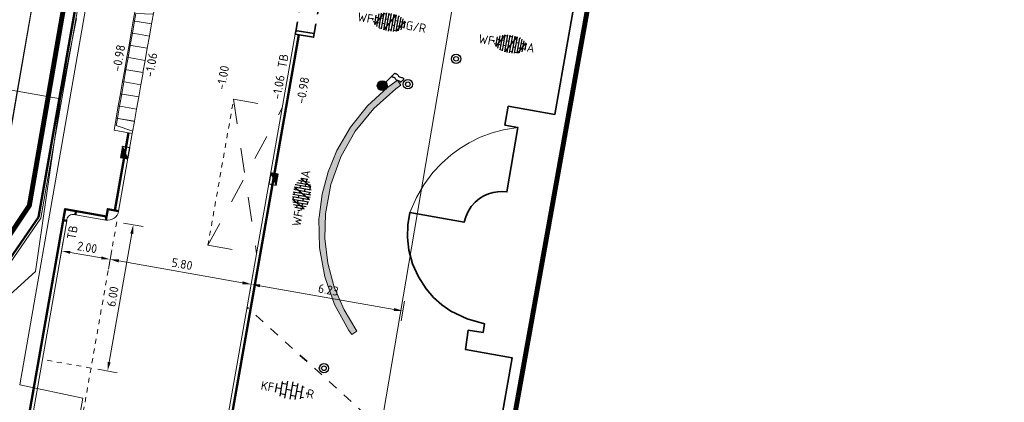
# Model space of a CAD drawing. Header units: metres. Extents: x 2514 to 227642, y 1683 to 852646.
# Tile 10 of 256: x 113513 to 113552, y 426303 to 426318. Entities that reach past the tile are written whole.
import ezdxf
from ezdxf.enums import TextEntityAlignment as Align
from ezdxf.lldxf.tags import DXFTag

# ---------------------------------------------------------------- set-up
doc = ezdxf.new("R2010")
doc.units = ezdxf.units.M
for name, pattern in [('VW-1-1_STREEP', [2, 1, -1]), ('XX-CENTER', [8, 5, -1, 1, -1]), ('ZZ-HIDDEN-SO', [4, 2, -2])]:
    doc.linetypes.add(name, pattern=pattern)
doc.layers.get('Defpoints').update_dxf_attribs({"color": 244, "lineweight": 35})
for name, color, linetype, lineweight in [('B-WE-GR-BEPLANTING_CULTUUR_HEESTERS-GV', 252, 'Continuous', 18), ('B-WE-IE-TERREINAFSCHEIDING_KUNSTMATIG_HEKWERK-G', 252, 'IE-TERREINAFSCHEIDING-KUNSTMATIG', 18), ('B-WE-IE-TERREINAFSCHEIDING_KUNSTMATIG_MUUR-GV', 252, 'Continuous', 18), ('B-WE-IE-TERREINAFSCHEIDING_KUNSTMATIG_MUUR-V', 252, 'Continuous', 18), ('B-WE-KG-GRENS_PERCEEL-GV', 252, 'KG-PERCEEL', 18), ('B-WE-OG-BEBOUWING-GV', 4, 'Continuous', 35), ('B-WE-OG-BEBOUWING_LUIFEL-GV', 252, 'Continuous', 18), ('B-WE-OG-BEBOUWING_STRAATNAAM-T1000', 2, 'Continuous', 35), ('B-WE-VH-VERHARDING_OPEN-GV', 252, 'Continuous', 18), ('N-WE-IE-MEUBILAIR_WEGMEUBILAIR_PAAL-S', 1, 'Continuous', 25), ('N-WE-IE-MEUBILAIR_WEGMEUBILAIR_VLAGGENMAST-S', 7, 'Continuous', 25), ('N-WE-KG-WERKGRENS-G', 7, 'XX-CENTER', 35), ('N-WE-RI-HWA_KOLK-S', 150, 'Continuous', 25), ('N-WE-VH-KANTOPSLUITING-T18', 1, 'Continuous', 18), ('N-WE-VH-KANTOPSLUITING_ACHTERKANTBAND-G', 1, 'Continuous', 50), ('N-WE-VH-KANTOPSLUITING_ELEMENT_INRIT-S', 2, 'Continuous', 9), ('N-WE-VH-KANTOPSLUITING_INRITBAND-G', 2, 'Continuous', 35), ('N-WE-VH-KANTOPSLUITING_OPSLUITBAND_100X200-G', 1, 'Continuous', 18), ('N-WE-VH-KANTOPSLUITING_TROTTOIRBAND_130 150-G', 2, 'Continuous', 13), ('N-WE-VH-M', 7, 'Continuous', 18), ('N-WE-VH-MATERIAALGRENS-G', 7, 'ZZ-HIDDEN-SO', 35), ('N-WE-VH-NAP-T18', 1, 'Continuous', 18), ('N-WE-VH-VERHARDING_BETONSTRAATSTEEN-S', 1, 'Continuous', 25), ('N-WE-VW-MARKERING_LANGS_STREEP_11_010-G', 7, 'VW-1-1_STREEP', 13)]:
    doc.layers.add(name, color=color, linetype=linetype, lineweight=lineweight)
doc.styles.add('ISO', font='NLCS-ISO.ttf')
doc.styles.add('NLCS-ISO', font='NLCS-ISO.ttf', dxfattribs={"height": 1.8})
doc.styles.add('NLCS-ISO-M200-T18', font='NLCS-ISO.ttf', dxfattribs={"height": 0.36})
doc.styles.add('NLCS-ISO-M200-T35', font='NLCS-ISO.ttf', dxfattribs={"height": 0.7})
doc.styles.get("Standard").update_dxf_attribs({"font": 'romans'})
doc.linetypes.add('IE-TERREINAFSCHEIDING-KUNSTMATIG', pattern='A,4,[82,NLCS.SHX,S=0.75,R=90,X=0,Y=0],4,-2', length=10)
tags = doc.linetypes.add('KG-PERCEEL', pattern='A,5.5,-2,["P",Standard,S=1.8,R=0,X=-0.5,Y=-0.9],-2,5.5,-2,[5,NLCS.SHX,S=0.75,R=0,X=0,Y=0],-2', length=19).pattern_tags.tags
tags[6] = DXFTag(74, 10)
doc.dimstyles.new('NLCS-M200-T18-PIJL_L2_H1', dxfattribs={"dimscale": 0.2, "dimtxt": 2.5, "dimasz": 1.8, "dimexe": 2, "dimexo": 2, "dimgap": 0.7, "dimtad": 1, "dimzin": 0, "dimdsep": 46, "dimtxsty": 'NLCS-ISO-M200-T18', "dimcen": 0, "dimdle": 2, "dimclrd": 256, "dimclre": 256, "dimclrt": 1, "dimadec": 1, "dimazin": 0, "dimtfac": 1, "dimtdec": 3, "dimtofl": 0, "dimtmove": 0, "dimatfit": 3, "dimfxl": 2, "dimfxlon": 1, "dimtfillclr": 256, "dimtolj": 1, "dimtzin": 0, "dimlwd": -1, "dimlwe": -1, "dimarcsym": 0})

# ---------------------------------------------------------------- blocks, each defined once
blk = doc.blocks.new('*D328')
at = {"layer": 'Defpoints', "color": 0, "transparency": 16777216}
for p in [(113516.515, 426310.222), (113522.227, 426309.216), (113521.96, 426307.702)]:
    blk.add_point(p, dxfattribs=at)
at = {"layer": 'N-WE-VH-M', "transparency": 16777216}
for p, q in [((113516.317, 426309.101), (113516.179, 426308.313)), ((113516.603, 426308.645), (113521.606, 426307.764)), ((113522.029, 426308.096), (113521.891, 426307.308))]:
    blk.add_line(p, q, dxfattribs=at)
for points in [[(113516.613, 426308.704), (113516.592, 426308.586), (113516.248, 426308.707)], [(113521.616, 426307.823), (113521.595, 426307.705), (113521.96, 426307.702)]]:
    blk.add_solid(points, dxfattribs=at)
at = {"layer": 'N-WE-VH-M', "color": 1, "transparency": 16777216, "insert": (113519.16, 426308.52), "char_height": 0.36, "attachment_point": 5, "rotation": 350.0136, "style": 'NLCS-ISO-M200-T18'}
blk.add_mtext('\\A1;5.80', dxfattribs=at)
blk = doc.blocks.new('*D329')
at = {"layer": 'Defpoints', "color": 0, "transparency": 16777216}
for p in [(113522.227, 426309.216), (113528.363, 426308.144), (113528.095, 426306.621)]:
    blk.add_point(p, dxfattribs=at)
at = {"layer": 'N-WE-VH-M', "transparency": 16777216}
for p, q in [((113522.029, 426308.096), (113521.891, 426307.308)), ((113522.315, 426307.639), (113527.741, 426306.684)), ((113528.165, 426307.015), (113528.026, 426306.227))]:
    blk.add_line(p, q, dxfattribs=at)
for points in [[(113522.325, 426307.698), (113522.304, 426307.58), (113521.96, 426307.702)], [(113527.751, 426306.743), (113527.73, 426306.625), (113528.095, 426306.621)]]:
    blk.add_solid(points, dxfattribs=at)
at = {"layer": 'N-WE-VH-M', "color": 1, "transparency": 16777216, "insert": (113525.083, 426307.477), "char_height": 0.36, "attachment_point": 5, "rotation": 350.0136, "style": 'NLCS-ISO-M200-T18'}
blk.add_mtext('\\A1;6.23', dxfattribs=at)
blk = doc.blocks.new('*D325')
at = {"layer": 'Defpoints', "color": 0, "transparency": 16777216}
for p in [(113514.545, 426310.568), (113516.515, 426310.222), (113516.248, 426308.707)]:
    blk.add_point(p, dxfattribs=at)
at = {"layer": 'N-WE-VH-M', "transparency": 16777216}
for p, q in [((113514.348, 426309.448), (113514.209, 426308.66)), ((113514.633, 426308.992), (113515.893, 426308.77)), ((113516.317, 426309.101), (113516.179, 426308.313))]:
    blk.add_line(p, q, dxfattribs=at)
for points in [[(113514.643, 426309.051), (113514.622, 426308.933), (113514.278, 426309.054)], [(113515.904, 426308.829), (113515.883, 426308.711), (113516.248, 426308.707)]]:
    blk.add_solid(points, dxfattribs=at)
at = {"layer": 'N-WE-VH-M', "color": 1, "transparency": 16777216, "insert": (113515.319, 426309.196), "char_height": 0.36, "attachment_point": 5, "rotation": 350.0136, "style": 'NLCS-ISO-M200-T18'}
blk.add_mtext('\\A1;2.00', dxfattribs=at)
blk = doc.blocks.new('*D326')
at = {"layer": 'Defpoints', "color": 0, "transparency": 16777216}
for p in [(113515.333, 426310.43), (113514.292, 426304.521), (113516.145, 426304.194)]:
    blk.add_point(p, dxfattribs=at)
at = {"layer": 'N-WE-VH-M', "transparency": 16777216}
for p, q in [((113516.791, 426310.173), (113517.579, 426310.034)), ((113517.123, 426309.749), (113516.207, 426304.549)), ((113515.751, 426304.264), (113516.539, 426304.125))]:
    blk.add_line(p, q, dxfattribs=at)
for points in [[(113517.064, 426309.759), (113517.182, 426309.739), (113517.185, 426310.104)], [(113516.148, 426304.559), (113516.266, 426304.539), (113516.145, 426304.194)]]:
    blk.add_solid(points, dxfattribs=at)
at = {"layer": 'N-WE-VH-M', "color": 1, "transparency": 16777216, "insert": (113516.35, 426307.204), "char_height": 0.36, "attachment_point": 5, "rotation": 80.0136, "style": 'NLCS-ISO-M200-T18'}
blk.add_mtext('\\A1;6.00', dxfattribs=at)
blk = doc.blocks.new('*D327')
at = {"layer": 'Defpoints', "color": 0, "transparency": 16777216}
for p in [(113521.396, 426337.942), (113519.037, 426336.082), (113514.365, 426309.548)]:
    blk.add_point(p, dxfattribs=at)
at = {"layer": 'N-WE-VH-M', "transparency": 16777216}
for p, q in [((113518.968, 426335.688), (113519.107, 426336.476)), ((113520.653, 426335.798), (113519.392, 426336.02)), ((113521.076, 426336.129), (113520.938, 426335.341))]:
    blk.add_line(p, q, dxfattribs=at)
for points in [[(113519.402, 426336.079), (113519.382, 426335.961), (113519.037, 426336.082)], [(113520.663, 426335.857), (113520.642, 426335.739), (113521.007, 426335.735)]]:
    blk.add_solid(points, dxfattribs=at)
at = {"layer": 'N-WE-VH-M', "color": 1, "transparency": 16777216, "insert": (113520.078, 426336.224), "char_height": 0.36, "attachment_point": 5, "rotation": 350.0136, "style": 'NLCS-ISO-M200-T18'}
blk.add_mtext('\\A1;2.00', dxfattribs=at)
blk = doc.blocks.new('N-SVH-INRITELEMENT_130 150_180X750X500_LINKS')
for p, q in [((0, 0), (0, 0.75)), ((0, 0.75), (0.5, 0.75)), ((0.095, 0), (0.2, 0.7)), ((0.2, 0.7), (0.5, 0.7)), ((0.5, 0), (0.5, 0.75)), ((0, 0), (0.5, 0))]:
    blk.add_line(p, q)
blk = doc.blocks.new('N-SVH-INRITELEMENT_130 150_180X750X500_MIDDEN')
for p, q in [((0, 0), (0, 0.75)), ((0.5, 0.75), (0, 0.75)), ((0.5, 0.7), (0, 0.7)), ((0.5, 0), (0.5, 0.75)), ((0.5, 0), (0, 0))]:
    blk.add_line(p, q)
blk = doc.blocks.new('N-SVH-INRITELEMENT_130 150_180X750X500_RECHTS')
for p, q in [((0, 0), (0, 0.75)), ((0.5, 0.75), (0, 0.75)), ((0.3, 0.7), (0, 0.7)), ((0.405, 0), (0.3, 0.7)), ((0.5, 0), (0.5, 0.75)), ((0.5, 0), (0, 0))]:
    blk.add_line(p, q)
blk = doc.blocks.new('N-SRI-KOLK_TROTTOIR-SO')
blk.add_hatch(color=256).paths.add_polyline_path([(1.125, 1.5), (-1.125, 1.5), (-1.125, 0)])
blk.add_line((-1.125, 0), (1.125, 1.5))
at = {"flags": 128}
blk.add_lwpolyline([(-1.125, 0), (1.125, 0), (1.125, 1.5), (-1.125, 1.5)], close=True, dxfattribs=at)
blk = doc.blocks.new('SVH-BSS_KEIFORMAAT_HALFST_KL-SO')
for p, q in [((-3.15, -1), (-3.15, 0.83)), ((-3.15, 0), (-2.1, 0)), ((-2.1, -1.59), (-2.1, 1.42)), ((-2.1, 1.05), (-1.05, 1.05)), ((-1.05, -1.83), (-1.05, 1.66)), ((-1.05, 0), (0, 0)), ((0, -1.88), (0, 1.71)), ((0, 1.05), (1.05, 1.05)), ((1.05, -1.75), (1.05, 1.58)), ((1.05, 0), (2.1, 0)), ((2.1, -1.4), (2.1, 1.22)), ((2.1, 1.05), (2.41, 1.05)), ((3.15, -0.26), (3.15, 0.09)), ((3.15, 0), (3.16, 0)), ((-2.1, -1.05), (-1.05, -1.05)), ((0, -1.05), (1.05, -1.05)), ((2.1, -1.05), (2.64, -1.05))]:
    blk.add_line(p, q)
at = {"style": 'NLCS-ISO'}
blk.add_attdef('FORMAAT', text='', height=1.8, dxfattribs=at).set_placement((-3.62, -0.09), align=Align.MIDDLE_RIGHT)
blk.add_attdef('KLEUR', text='', height=1.8, dxfattribs=at).set_placement((3.17, -0.09), align=Align.MIDDLE_LEFT)
at = {"style": 'NLCS-ISO', "flags": 1}
blk.add_attdef('FUNCTIE', text='', height=1.8, dxfattribs=at).set_placement((0.12, -3.58), align=Align.MIDDLE_CENTER)
blk = doc.blocks.new('SVH-BSS_WAALFORMAAT_HALFST_KL-SO')
for p, q in [((-3.5, -0.14), (-3.5, 0.28)), ((-3, -0.89), (-3, 1.03)), ((-3, 0.61), (-2.5, 0.61)), ((-2.98, -0.9), (-1.47, 1.73)), ((-2.5, -1.21), (-2.5, 1.36)), ((-2, -1.43), (-2, 1.58)), ((-2, 0.61), (-1.5, 0.61)), ((-1.5, -1.57), (-1.5, 1.72)), ((-1.5, 1.61), (-1, 1.61)), ((-1, -1.67), (-1, 1.81)), ((-1, 0.61), (-0.5, 0.61)), ((-0.96, -1.67), (1.02, 1.77)), ((-0.5, -1.71), (-0.5, 1.86)), ((-0.5, 1.61), (0, 1.61)), ((0, -1.72), (0, 1.87)), ((0, 0.61), (0.5, 0.61)), ((0.5, -1.69), (0.5, 1.84)), ((0.5, 1.61), (1, 1.61)), ((1, -1.62), (1, 1.77)), ((1, 0.61), (1.5, 0.61)), ((1.5, -1.51), (1.5, 1.65)), ((1.5, 1.61), (1.64, 1.61)), ((1.62, -1.47), (2.95, 0.84)), ((2, -1.33), (2, 1.48)), ((2, 0.61), (2.5, 0.61)), ((2.5, -1.06), (2.5, 1.21)), ((3, -0.62), (3, 0.77)), ((3, 0.61), (3.11, 0.61)), ((-3.41, -0.39), (-3, -0.39)), ((-2.5, -0.39), (-2, -0.39)), ((-2, -1.39), (-1.5, -1.39)), ((-1.5, -0.39), (-1, -0.39)), ((-1, -1.39), (-0.5, -1.39)), ((-0.5, -0.39), (0, -0.39)), ((0, -1.39), (0.5, -1.39)), ((0.5, -0.39), (1, -0.39)), ((1, -1.39), (1.5, -1.39)), ((1.5, -0.39), (2, -0.39)), ((2.5, -0.39), (3, -0.39))]:
    blk.add_line(p, q)
at = {"style": 'NLCS-ISO'}
blk.add_attdef('FORMAAT', text='', height=1.8, dxfattribs=at).set_placement((-3.52, 0.07), align=Align.MIDDLE_RIGHT)
blk.add_attdef('KLEUR', text='', height=1.8, dxfattribs=at).set_placement((3.27, 0.07), align=Align.MIDDLE_LEFT)
at = {"style": 'NLCS-ISO', "flags": 1}
blk.add_attdef('FUNCTIE', text='', height=1.8, dxfattribs=at).set_placement((0.12, -3.58), align=Align.MIDDLE_CENTER)
blk = doc.blocks.new('SIE-WEG_PAAL_BETON')
for radius in [0.188, 0.0938]:
    blk.add_circle((0, 0), radius)
blk = doc.blocks.new('SIE-WEG_VLAGGENMAST-SO')
blk.add_hatch(color=256).paths.add_polyline_path([(0.2, 0, 1), (-0.2, 0, 1)])
for p, q in [((0.116, 0.163), (0.422, 0.583)), ((0.706, 0.261), (0.814, 0.409))]:
    blk.add_line(p, q)
blk.add_circle((0, 0), 0.2)
for points in [[(0.314, 0.435), (0.355, 0.42), (0.399, 0.417), (0.443, 0.394), (0.478, 0.349), (0.556, 0.319), (0.637, 0.314), (0.689, 0.294), (0.706, 0.261)], [(0.422, 0.583), (0.463, 0.568), (0.507, 0.565), (0.551, 0.542), (0.586, 0.497), (0.664, 0.467), (0.745, 0.462), (0.797, 0.442), (0.814, 0.409)]]:
    blk.add_spline(points, degree=3)
blk = doc.blocks.new('hoekblok inw. 25')
at = {"layer": 'N-WE-VH-KANTOPSLUITING_ACHTERKANTBAND-G', "ltscale": 0.2, "flags": 128}
blk.add_lwpolyline([(-0.45, 0.15), (-0.45, 0), (0, 0), (0, 0.45), (-0.15, 0.45)], dxfattribs=at)
at = {"layer": 'N-WE-VH-KANTOPSLUITING_TROTTOIRBAND_130 150-G', "ltscale": 0.2, "flags": 128}
blk.add_lwpolyline([(-0.15, 0.45), (-0.15, 0.4, -0.414214), (-0.4, 0.15), (-0.45, 0.15)], format="xyb", dxfattribs=at)

msp = doc.modelspace()

# ---------------------------------------------------------------- hatches: boundary and pattern name
at = {"layer": 'B-WE-IE-TERREINAFSCHEIDING_KUNSTMATIG_MUUR-V'}
msp.add_hatch(color=256, dxfattribs=at).paths.add_polyline_path([(113528.022, 426315.752), (113527.881, 426315.958), (113527.828, 426315.92), (113527.481, 426315.663), (113526.67, 426314.918), (113525.979, 426314.06), (113525.424, 426313.108), (113525.071, 426312.245), (113524.83, 426311.344), (113524.705, 426310.42), (113524.7, 426310.36), (113524.721, 426309.179), (113524.935, 426308.004), (113525.336, 426306.88), (113525.914, 426305.835), (113526.029, 426305.666), (113526.234, 426305.81), (113525.716, 426306.667), (113525.323, 426307.588), (113525.064, 426308.555), (113524.945, 426309.549), (113524.966, 426310.55), (113525.179, 426311.737), (113525.583, 426312.857), (113526.168, 426313.894), (113526.919, 426314.819), (113527.814, 426315.604)])

# ---------------------------------------------------------------- linework, layer by layer
at = {"layer": 'B-WE-GR-BEPLANTING_CULTUUR_HEESTERS-GV'}
msp.add_lwpolyline([(113514.243, 426315.201), (113512.488, 426315.511), (113510.857, 426306.08), (113513.232, 426308.213)], close=True, dxfattribs=at)
at = {"layer": 'B-WE-IE-TERREINAFSCHEIDING_KUNSTMATIG_HEKWERK-G', "ltscale": 0.2}
msp.add_lwpolyline([(113482.006, 426310.358), (113491.197, 426308.775), (113510.211, 426305.5), (113510.857, 426306.08), (113511.012, 426306.976), (113512.488, 426315.511), (113513.33, 426320.384)], dxfattribs=at)
at = {"layer": 'B-WE-IE-TERREINAFSCHEIDING_KUNSTMATIG_MUUR-GV'}
msp.add_lwpolyline([(113528.022, 426315.752), (113527.881, 426315.958), (113527.828, 426315.92), (113527.481, 426315.663), (113526.67, 426314.918), (113525.979, 426314.06), (113525.424, 426313.108), (113525.071, 426312.245), (113524.83, 426311.344), (113524.705, 426310.42), (113524.7, 426310.36), (113524.721, 426309.179), (113524.935, 426308.004), (113525.336, 426306.88), (113525.914, 426305.835), (113526.029, 426305.666), (113526.234, 426305.81), (113525.716, 426306.667), (113525.323, 426307.588), (113525.064, 426308.555), (113524.945, 426309.549), (113524.966, 426310.55), (113525.179, 426311.737), (113525.583, 426312.857), (113526.168, 426313.894), (113526.919, 426314.819), (113527.814, 426315.604)], close=True, dxfattribs=at)
at = {"layer": 'B-WE-KG-GRENS_PERCEEL-GV', "ltscale": 0.2}
for points in [[(113533.489, 426434.703), (113533.185, 426433.029), (113531.561, 426424.065), (113525.463, 426390.469), (113525.114, 426388.546), (113525.111, 426388.53), (113517.774, 426346.091), (113517.449, 426344.208), (113510.741, 426305.409)], [(113521.088, 426265.942), (113535.919, 426353.136), (113537.401, 426352.886), (113547.774, 426411.026), (113531.863, 426413.817), (113512.595, 426303.635), (113515.142, 426303.095), (113508.258, 426264.47), (113521.47, 426262.156), (113523.793, 426261.678)]]:
    msp.add_lwpolyline(points, dxfattribs=at)
at = {"layer": 'B-WE-OG-BEBOUWING-GV'}
msp.add_lwpolyline([(113538.637, 426339.533), (113534.244, 426314.571), (113532.363, 426314.901), (113532.23, 426314.143), (113532.75, 426314.049), (113532.314, 426311.437), (113532.126, 426311.452), (113531.937, 426311.443), (113531.751, 426311.412), (113531.559, 426311.355), (113531.376, 426311.273), (113531.205, 426311.169), (113531.024, 426311.02), (113530.868, 426310.845), (113530.74, 426310.649), (113530.643, 426310.436), (113530.579, 426310.21), (113528.386, 426310.607), (113528.301, 426310.102), (113528.287, 426309.591), (113528.344, 426309.082), (113528.492, 426308.524), (113528.725, 426307.997), (113529.038, 426307.512), (113529.335, 426307.17), (113529.671, 426306.867), (113530.042, 426306.607), (113530.698, 426306.3), (113531.399, 426306.103), (113531.35, 426305.757), (113530.746, 426305.842), (113530.636, 426305.06), (113532.517, 426304.73), (113525.775, 426266.368)], dxfattribs=at)
at = {"layer": 'B-WE-OG-BEBOUWING_LUIFEL-GV'}
msp.add_lwpolyline([(113528.386, 426310.607), (113530.579, 426310.21), (113530.643, 426310.436), (113530.74, 426310.649), (113530.868, 426310.845), (113531.024, 426311.02), (113531.205, 426311.169), (113531.376, 426311.273), (113531.559, 426311.355), (113531.751, 426311.412), (113531.937, 426311.443), (113532.126, 426311.452), (113532.314, 426311.437), (113532.75, 426314.049), (113532.179, 426313.955), (113531.751, 426313.84), (113531.234, 426313.648), (113530.788, 426313.429), (113530.401, 426313.193), (113530.051, 426312.937), (113529.661, 426312.593), (113529.317, 426312.224), (113528.944, 426311.724), (113528.649, 426311.216)], close=True, dxfattribs=at)
at = {"layer": 'B-WE-VH-VERHARDING_OPEN-GV'}
msp.add_lwpolyline([(113513.047, 426318.747), (113510.516, 426319.159), (113506.772, 426319.768), (113504.314, 426320.168), (113484.347, 426323.595), (113483.791, 426320.451), (113509.588, 426316.023), (113512.488, 426315.511), (113514.243, 426315.201), (113514.881, 426318.448)], dxfattribs=at)
msp.add_lwpolyline([(113525.914, 426305.835), (113525.336, 426306.88), (113524.935, 426308.004), (113524.721, 426309.179), (113524.7, 426310.36), (113524.705, 426310.42), (113524.83, 426311.344), (113525.071, 426312.245), (113525.424, 426313.108), (113525.979, 426314.06), (113526.67, 426314.918), (113527.481, 426315.663), (113527.828, 426315.92), (113527.881, 426315.958), (113528.022, 426315.752), (113527.814, 426315.604), (113526.919, 426314.819), (113526.168, 426313.894), (113525.583, 426312.857), (113525.179, 426311.737), (113524.966, 426310.55), (113524.945, 426309.549), (113525.064, 426308.555), (113525.323, 426307.588), (113525.716, 426306.667), (113526.234, 426305.81), (113526.029, 426305.666)], close=True, dxfattribs=at)
at = {"layer": 'N-WE-KG-WERKGRENS-G', "ltscale": 0.5, "const_width": 0.2, "flags": 128}
msp.add_lwpolyline([(113539.652, 426425.541), (113533.034, 426426.579), (113512.978, 426310.885), (113509.106, 426305.095), (113507.039, 426292.73), (113504.728, 426279.396), (113497.949, 426267.392), (113491.721, 426263.905), (113496.136, 426256.365), (113502.435, 426260.053, -0.182232), (113509.838, 426261.318, -0.126544), (113516.642, 426258.09), (113523.828, 426262.829), (113521.668, 426266.104), (113525.98, 426265.334), (113539.291, 426339.571), (113541.863, 426353.106), (113543.716, 426365.72), (113550.178, 426401.905), (113551.547, 426409.78), (113574.553, 426405.734), (113573.157, 426397.506), (113607.198, 426391.573), (113606.914, 426389.946), (113619.162, 426387.845), (113613.609, 426356.275), (113601.182, 426358.276), (113600.845, 426356.182), (113597.954, 426356.648), (113593.562, 426350.547), (113574.97, 426354.003), (113574.327, 426350.546), (113615.634, 426343.691), (113593.57, 426263.699, 0.356973), (113596.583, 426256.89), (113595.271, 426248.698), (113599.487, 426248.023), (113601.054, 426254.868), (113602.72, 426255.869), (113636.901, 426249.843), (113711.239, 426237.251), (113711.078, 426236.35), (113716.526, 426235.533), (113716.685, 426236.595), (113718.512, 426236.321), (113734.103, 426277.353), (113735.865, 426278.617), (113776.182, 426271.575), (113774.564, 426262.996), (113804.256, 426258), (113798.274, 426223.759), (113796.469, 426212.743), (113816.717, 426209.189), (113821.532, 426236.979), (113822.449, 426236.82), (113823.388, 426242.034), (113822.132, 426242.26), (113830.108, 426272.94), (113832.685, 426287.571), (113850.983, 426284.543), (113878.799, 426279.99), (113865.198, 426203.132), (113884.246, 426200.097), (113884.458, 426196.374), (113883.446, 426190.397), (113921.214, 426183.978), (113921.482, 426185.328), (113923.778, 426184.872), (113926.223, 426198.093), (113928.449, 426210.745), (113964.907, 426204.42), (113960.406, 426178.602), (113963.561, 426178.134), (113967.734, 426203.401), (113997.515, 426198.193), (113998.702, 426198.006), (113998.957, 426199.616), (114022.375, 426195.633), (114018.261, 426170.621), (114024.177, 426169.647), (114029.085, 426200.395), (114026.448, 426200.718), (114031.499, 426230.088), (114054.44, 426226.248), (114057.477, 426225.696), (114056.841, 426222.197), (114059.961, 426221.626), (114065.65, 426244.354), (114035.59, 426249.218), (114041.184, 426283.399), (114056.073, 426280.709), (114056.721, 426283.698), (114042.185, 426286.164), (114046.915, 426313.16), (114065.34, 426310.078), (114066.402, 426316.804), (114058.916, 426317.879), (114056.3, 426327.344), (114067.79, 426392.772), (114039.145, 426397.909), (113967.805, 426410.127), (113958.58, 426362.909), (114027.859, 426351.392), (114036.556, 426349.826), (114034.317, 426336.794), (114032.043, 426337.194), (114031.497, 426333.947), (114035.343, 426333.283), (114031.409, 426310.162), (113989.982, 426317.452), (113994.21, 426340.55), (114008.87, 426338.023), (114009.525, 426341.433), (113875.208, 426365.513)], format="xyb", dxfattribs=at)
at = {"layer": 'N-WE-VH-KANTOPSLUITING_ACHTERKANTBAND-G', "ltscale": 0.2}
msp.add_line((113519.554, 426293.172), (113523.89, 426317.797), dxfattribs=at)
msp.add_lwpolyline([(113533.804, 426426.571), (113513.351, 426310.42), (113510.722, 426306.608), (113509.75, 426305.199), (113509.461, 426303.54)], dxfattribs=at)
at = {"layer": 'N-WE-VH-KANTOPSLUITING_ACHTERKANTBAND-G', "ltscale": 0.2, "flags": 128}
for points in [[(113516.997, 426313.827), (113516.445, 426310.691)], [(113516.097, 426310.447), (113514.423, 426310.742), (113511.461, 426293.922)], [(113516.071, 426310.3), (113516.149, 426310.743), (113516.593, 426310.665)]]:
    msp.add_lwpolyline(points, dxfattribs=at)
at = {"layer": 'N-WE-VH-KANTOPSLUITING_INRITBAND-G', "ltscale": 0.2, "flags": 128}
msp.add_lwpolyline([(113524.507, 426317.841), (113523.818, 426317.962, 0.414214), (113523.76, 426317.922), (113523.742, 426317.823), (113524.481, 426317.693)], format="xyb", close=True, dxfattribs=at)
at = {"layer": 'N-WE-VH-KANTOPSLUITING_OPSLUITBAND_100X200-G', "ltscale": 0.2}
msp.add_lwpolyline([(113533.902, 426426.554), (113513.446, 426310.381), (113510.804, 426306.551), (113509.845, 426305.16), (113509.562, 426303.523)], dxfattribs=at)
at = {"layer": 'N-WE-VH-KANTOPSLUITING_TROTTOIRBAND_130 150-G', "ltscale": 0.2}
msp.add_line((113519.406, 426293.198), (113523.742, 426317.823), dxfattribs=at)
at = {"layer": 'N-WE-VH-KANTOPSLUITING_TROTTOIRBAND_130 150-G', "ltscale": 0.2, "flags": 128}
msp.add_lwpolyline([(113517.145, 426313.801), (113516.593, 426310.665, -0.414214), (113516.071, 426310.3), (113514.84, 426310.516)], format="xyb", dxfattribs=at)
msp.add_lwpolyline([(113514.493, 426310.273), (113511.609, 426293.896)], dxfattribs=at)
at = {"layer": 'N-WE-VH-MATERIAALGRENS-G', "ltscale": 0.2}
for p, q in [((113524.507, 426317.841), (113524.802, 426319.515)), ((113527.186, 426301.888), (113521.795, 426306.763))]:
    msp.add_line(p, q, dxfattribs=at)
at = {"layer": 'N-WE-VH-MATERIAALGRENS-G', "ltscale": 0.2, "flags": 128}
msp.add_lwpolyline([(113523.76, 426317.922), (113524.072, 426319.695)], dxfattribs=at)
at = {"layer": 'N-WE-VW-MARKERING_LANGS_STREEP_11_010-G', "ltscale": 0.2}
for p, q in [((113520.207, 426309.278), (113521.247, 426315.187)), ((113516.515, 426310.222), (113513.579, 426293.549))]:
    msp.add_line(p, q, dxfattribs=at)
at = {"layer": 'N-WE-VW-MARKERING_LANGS_STREEP_11_010-G', "flags": 128}
for points in [[(113520.207, 426309.278), (113523.217, 426314.84)], [(113521.247, 426315.187), (113523.217, 426314.84)], [(113521.247, 426315.187), (113522.177, 426308.931)], [(113520.207, 426309.278), (113522.177, 426308.931)]]:
    msp.add_lwpolyline(points, dxfattribs=at)
at = {"layer": 'N-WE-VW-MARKERING_LANGS_STREEP_11_010-G', "ltscale": 0.2, "flags": 128}
msp.add_lwpolyline([(113515.474, 426304.313), (113513.504, 426304.659)], dxfattribs=at)

# ---------------------------------------------------------------- block references
at = {"rotation": 170.0135621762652}
msp.add_blockref('hoekblok inw. 25', (113514.423, 426310.742), dxfattribs=at)
at = {"layer": 'N-WE-IE-MEUBILAIR_WEGMEUBILAIR_PAAL-S'}
for p, rotation in [((113530.254, 426316.823), 12.92748036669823), ((113528.301, 426315.793), 42.49258502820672), ((113524.905, 426304.306), 42.49258502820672)]:
    msp.add_blockref('SIE-WEG_PAAL_BETON', p, dxfattribs=dict(at, rotation=rotation))
at = {"layer": 'N-WE-IE-MEUBILAIR_WEGMEUBILAIR_VLAGGENMAST-S', "rotation": 350.013562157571}
msp.add_blockref('SIE-WEG_VLAGGENMAST-SO', (113527.263, 426315.736), dxfattribs=at)
at = {"layer": 'N-WE-RI-HWA_KOLK-S', "xscale": 0.2, "yscale": 0.2, "zscale": 0.2, "rotation": 80.01356215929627}
msp.add_blockref('N-SRI-KOLK_TROTTOIR-SO', (113517.003, 426312.996), dxfattribs=at)
at = {"layer": 'N-WE-RI-HWA_KOLK-S', "ltscale": 0.2, "xscale": 0.1999999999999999, "yscale": 0.1999999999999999, "zscale": 0.1999999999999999, "rotation": 260.013562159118}
msp.add_blockref('N-SRI-KOLK_TROTTOIR-SO', (113522.715, 426311.99), dxfattribs=at)
at = {"layer": 'N-WE-VH-KANTOPSLUITING_ELEMENT_INRIT-S', "ltscale": 0.2, "rotation": 80.01356215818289}
for name, p in [('N-SVH-INRITELEMENT_130 150_180X750X500_RECHTS', (113517.925, 426318.233)), ('N-SVH-INRITELEMENT_130 150_180X750X500_MIDDEN', (113517.839, 426317.741)), ('N-SVH-INRITELEMENT_130 150_180X750X500_MIDDEN', (113517.752, 426317.248)), ('N-SVH-INRITELEMENT_130 150_180X750X500_MIDDEN', (113517.665, 426316.756)), ('N-SVH-INRITELEMENT_130 150_180X750X500_MIDDEN', (113517.578, 426316.263)), ('N-SVH-INRITELEMENT_130 150_180X750X500_MIDDEN', (113517.492, 426315.771)), ('N-SVH-INRITELEMENT_130 150_180X750X500_MIDDEN', (113517.405, 426315.279)), ('N-SVH-INRITELEMENT_130 150_180X750X500_MIDDEN', (113517.318, 426314.786)), ('N-SVH-INRITELEMENT_130 150_180X750X500_MIDDEN', (113517.232, 426314.294)), ('N-SVH-INRITELEMENT_130 150_180X750X500_LINKS', (113517.145, 426313.801))]:
    msp.add_blockref(name, p, dxfattribs=at)
at = {"layer": 'N-WE-VH-VERHARDING_BETONSTRAATSTEEN-S', "ltscale": 0.2, "xscale": 0.2, "yscale": 0.2, "zscale": 0.2}
for name, p, rotation, values in [('SVH-BSS_WAALFORMAAT_HALFST_KL-SO', (113527.579, 426318.287), 350.05, {'FORMAAT': 'WF', 'KLEUR': 'G/R'}), ('SVH-BSS_WAALFORMAAT_HALFST_KL-SO', (113532.479, 426317.401), 350.0000000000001, {'FORMAAT': 'WF', 'KLEUR': 'A'}), ('SVH-BSS_WAALFORMAAT_HALFST_KL-SO', (113524.028, 426311.367), 80.01356215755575, {'FORMAAT': 'WF', 'KLEUR': 'A'}), ('SVH-BSS_KEIFORMAAT_HALFST_KL-SO', (113523.596, 426303.418), 350.0500476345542, {'FORMAAT': 'KF', 'KLEUR': 'R'})]:
    msp.add_blockref(name, p, dxfattribs=dict(at, rotation=rotation)).add_auto_attribs(values)

# ---------------------------------------------------------------- texts
at = {"layer": 'B-WE-OG-BEBOUWING_STRAATNAAM-T1000', "style": 'NLCS-ISO-M200-T35'}
msp.add_text('LIJSTERWEG', height=15, rotation=78.8326, dxfattribs=at).set_placement((113516.167, 426373.184), align=Align.MIDDLE)
at = {"layer": 'N-WE-VH-KANTOPSLUITING-T18', "style": 'NLCS-ISO-M200-T18'}
for p in [(113523.377, 426316.432), (113514.847, 426309.492)]:
    msp.add_text('TB', height=0.36, rotation=80.1086, dxfattribs=at).set_placement(p)
at = {"layer": 'N-WE-VH-NAP-T18', "style": 'ISO'}
for s, p in [('-0.98', (113516.681, 426316.293)), ('-1.06', (113517.999, 426316.062)), ('-1.00', (113520.902, 426315.552)), ('-1.06', (113523.153, 426315.158)), ('-0.98', (113524.13, 426314.986))]:
    msp.add_text(s, height=0.36, rotation=80.1086, dxfattribs=at).set_placement(p)

# ---------------------------------------------------------------- dimensions: what is measured, and where the dimension line sits
at = {"layer": 'N-WE-VH-M'}
for base, p1, p2, angle, picture, middle in [((113519.037, 426336.082), (113521.396, 426337.942), (113514.365, 426309.548), 350.0136, '*D327', (113520.078, 426336.224)), ((113516.248, 426308.707), (113514.545, 426310.568), (113516.515, 426310.222), 350.0136, '*D325', (113515.319, 426309.196)), ((113516.145, 426304.194), (113515.333, 426310.43), (113514.292, 426304.521), 80.0136, '*D326', (113516.35, 426307.204)), ((113521.96, 426307.702), (113516.515, 426310.222), (113522.227, 426309.216), 350.0136, '*D328', (113519.16, 426308.52)), ((113528.095, 426306.621), (113522.227, 426309.216), (113528.363, 426308.144), 350.0136, '*D329', (113525.083, 426307.477))]:
    dim = msp.add_linear_dim(base=base, p1=p1, p2=p2, angle=angle, dimstyle='NLCS-M200-T18-PIJL_L2_H1', override={"dimclrt": 1}, dxfattribs=at)
    dim.commit()
    dim.dimension.update_dxf_attribs({"geometry": picture, "text_midpoint": middle})

doc.saveas('drawing.dxf')
